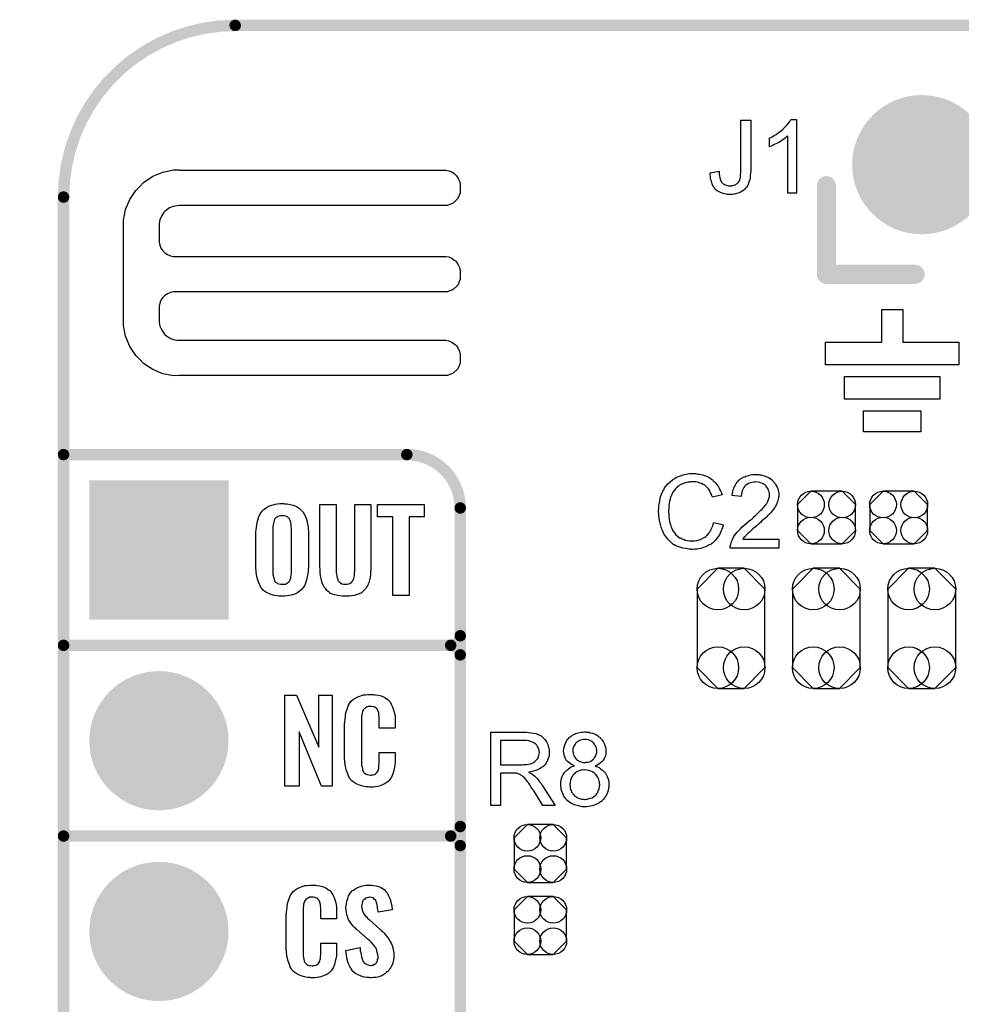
# Model space of a CAD drawing. Extents: x -0.07 to 0.95, y -0.15 to 0.98.
# Tile 7 of 8: x -0.07 to 0.42, y 0.46 to 0.98. Entities that reach past the tile are written whole.
import ezdxf

# ---------------------------------------------------------------- set-up
doc = ezdxf.new("R2010")
doc.units = 0
doc.layers.get('0').update_dxf_attribs({"linetype": 'CONTINUOUS'})
for name, color, linetype in [('gko', 6, 'CONTINUOUS'), ('gto', 2, 'CONTINUOUS'), ('gts', 1, 'CONTINUOUS')]:
    doc.layers.add(name, color=color, linetype=linetype)

# ---------------------------------------------------------------- blocks, each defined once
blk = doc.blocks.new('D32')
at = {"const_width": 0.003}
blk.add_lwpolyline([(-0.0015, 0, 1), (0.0015, 0, 1)], format="xyb", close=True, dxfattribs=at)
blk = doc.blocks.new('D19')
at = {"const_width": 0.005}
blk.add_lwpolyline([(-0.0025, 0, 1), (0.0025, 0, 1)], format="xyb", close=True, dxfattribs=at)
blk = doc.blocks.new('D80')
blk.add_lwpolyline([(-0.0152, 0.0068), (-0.0152, -0.0068), (-0.0082, -0.0138), (0.0082, -0.0138), (0.0152, -0.0068), (0.0152, 0.0068), (0.0082, 0.0138), (-0.0082, 0.0138)], close=True)
for centre in [(-0.0082, 0.0068), (0.0082, 0.0068), (-0.0082, -0.0068), (0.0082, -0.0068)]:
    blk.add_circle(centre, 0.007)
blk = doc.blocks.new('D82')
blk.add_lwpolyline([(0.0068, 0.0152), (-0.0068, 0.0152), (-0.0138, 0.0082), (-0.0138, -0.0082), (-0.0068, -0.0152), (0.0068, -0.0152), (0.0138, -0.0082), (0.0138, 0.0082)], close=True)
for centre in [(-0.0068, 0.0082), (0.0068, 0.0082), (-0.0068, -0.0082), (0.0068, -0.0082)]:
    blk.add_circle(centre, 0.007)
blk = doc.blocks.new('D86')
blk.add_lwpolyline([(0.0178, -0.0206), (0.0178, 0.0206), (0.0069, 0.0315), (-0.0069, 0.0315), (-0.0178, 0.0206), (-0.0178, -0.0206), (-0.0069, -0.0315), (0.0069, -0.0315)], close=True)
for centre in [(-0.0069, 0.0206), (0.0069, 0.0206), (-0.0069, -0.0206), (0.0069, -0.0206)]:
    blk.add_circle(centre, 0.0109)
blk = doc.blocks.new('D45')
at = {"const_width": 0.0365}
blk.add_lwpolyline([(-0.01825, 0, 1), (0.01825, 0, 1)], format="xyb", close=True, dxfattribs=at)
blk = doc.blocks.new('D63')
at = {"const_width": 0.073}
blk.add_lwpolyline([(-0.0365, 0), (0.0365, 0)], dxfattribs=at)

msp = doc.modelspace()

# ---------------------------------------------------------------- linework, layer by layer
at = {"layer": 'gko', "color": 6, "const_width": 0.006}
msp.add_lwpolyline([(0.04, 0.975, 0.414214), (-0.05, 0.885)], format="xyb", dxfattribs=at)
for points in [[(0.04, 0.975), (0.04, 0.975)], [(0.04, 0.975), (0.04, 0.975)], [(0.04, 0.975), (0.86, 0.975)], [(-0.05, -0.15), (-0.05, 0.885)]]:
    msp.add_lwpolyline(points, dxfattribs=at)
at = {"layer": 'gto', "color": 2}
for points in [[(0.3103, 0.8992), (0.3103, 0.8992), (0.3103, 0.899), (0.3103, 0.8988), (0.3103, 0.8984), (0.3102, 0.898), (0.3102, 0.8975), (0.3101, 0.8965), (0.31, 0.8953), (0.3098, 0.894), (0.3094, 0.8928), (0.309, 0.8917), (0.309, 0.8917), (0.309, 0.8916), (0.3088, 0.8913), (0.3085, 0.8908), (0.3081, 0.8902), (0.3076, 0.8896), (0.307, 0.8889), (0.3062, 0.8883), (0.3053, 0.8877), (0.3052, 0.8877), (0.3049, 0.8875), (0.3044, 0.8873), (0.3037, 0.8871), (0.3028, 0.8868), (0.3018, 0.8866), (0.3007, 0.8864), (0.2994, 0.8863), (0.2989, 0.8863), (0.2986, 0.8864), (0.2982, 0.8864), (0.2977, 0.8865), (0.2965, 0.8867), (0.2953, 0.8871), (0.2941, 0.8876), (0.2934, 0.8879), (0.2928, 0.8883), (0.2922, 0.8887), (0.2917, 0.8892), (0.2916, 0.8893), (0.2916, 0.8893), (0.2914, 0.8896), (0.2913, 0.8898), (0.2911, 0.8901), (0.2908, 0.8904), (0.2906, 0.8909), (0.2903, 0.8914), (0.2901, 0.8919), (0.2899, 0.8926), (0.2897, 0.8933), (0.2894, 0.894), (0.2893, 0.8949), (0.2892, 0.8958), (0.2891, 0.8968), (0.2891, 0.8978), (0.2937, 0.8985), (0.2937, 0.8984), (0.2937, 0.8983), (0.2937, 0.8981), (0.2938, 0.8978), (0.2938, 0.8974), (0.2938, 0.897), (0.294, 0.8961), (0.2942, 0.8951), (0.2945, 0.8941), (0.2948, 0.8932), (0.295, 0.8928), (0.2953, 0.8925), (0.2954, 0.8924), (0.2956, 0.8923), (0.2959, 0.892), (0.2964, 0.8917), (0.297, 0.8914), (0.2977, 0.8912), (0.2985, 0.8909), (0.2994, 0.8909), (0.2997, 0.8909), (0.3, 0.8909), (0.3005, 0.891), (0.301, 0.8911), (0.3016, 0.8912), (0.3022, 0.8914), (0.3027, 0.8917), (0.3028, 0.8918), (0.3029, 0.8919), (0.3032, 0.8921), (0.3035, 0.8923), (0.3038, 0.8927), (0.3041, 0.8931), (0.3044, 0.8935), (0.3046, 0.8941), (0.3046, 0.8942), (0.3047, 0.8944), (0.3048, 0.8948), (0.3049, 0.8953), (0.305, 0.8959), (0.305, 0.8968), (0.3052, 0.8978), (0.3052, 0.8989), (0.3052, 0.9254), (0.3103, 0.9254), (0.3103, 0.8992)], [(0.3344, 0.887), (0.3297, 0.887), (0.3297, 0.917), (0.3296, 0.917), (0.3293, 0.9167), (0.329, 0.9164), (0.3285, 0.916), (0.3279, 0.9155), (0.3271, 0.915), (0.3262, 0.9144), (0.3252, 0.9138), (0.3251, 0.9138), (0.3251, 0.9137), (0.3247, 0.9135), (0.3242, 0.9132), (0.3235, 0.9129), (0.3227, 0.9125), (0.3219, 0.9121), (0.3211, 0.9117), (0.3202, 0.9114), (0.3202, 0.9159), (0.3203, 0.9159), (0.3204, 0.916), (0.3206, 0.9161), (0.3209, 0.9162), (0.3212, 0.9164), (0.3216, 0.9166), (0.3226, 0.9172), (0.3237, 0.9178), (0.3248, 0.9186), (0.326, 0.9195), (0.3271, 0.9204), (0.3272, 0.9205), (0.3272, 0.9205), (0.3274, 0.9207), (0.3276, 0.9209), (0.3281, 0.9214), (0.3288, 0.9221), (0.3295, 0.9229), (0.3302, 0.9237), (0.3308, 0.9246), (0.3313, 0.9256), (0.3344, 0.9256), (0.3344, 0.887)], [(0.0106, 0.8992), (0.0106, 0.8992), (0.0106, 0.8991), (0.1505, 0.8991), (0.1521, 0.8988), (0.1536, 0.8982), (0.1549, 0.8973), (0.1555, 0.8967), (0.1555, 0.8967), (0.1555, 0.8967), (0.1561, 0.8961), (0.157, 0.8948), (0.1576, 0.8933), (0.1579, 0.8917), (0.1579, 0.8909), (0.1579, 0.8909), (0.1579, 0.8872), (0.1567, 0.8842), (0.1543, 0.8818), (0.1513, 0.8806), (0.0106, 0.8806), (0.0096, 0.8805), (0.0075, 0.8801), (0.0056, 0.8793), (0.0039, 0.8782), (0.0031, 0.8775), (0.0024, 0.8767), (0.0013, 0.875), (0.0005, 0.8731), (0.0001, 0.8711), (0.0001, 0.87), (0.0001, 0.8622), (0.0001, 0.8614), (0.0004, 0.8598), (0.001, 0.8583), (0.002, 0.8569), (0.0025, 0.8563), (0.0031, 0.8558), (0.0045, 0.8549), (0.006, 0.8542), (0.0075, 0.8539), (0.0084, 0.8539), (0.1496, 0.8539), (0.1505, 0.8539), (0.1521, 0.8536), (0.1536, 0.8529), (0.1549, 0.852), (0.1555, 0.8515), (0.1561, 0.8509), (0.157, 0.8495), (0.1576, 0.848), (0.1579, 0.8464), (0.1579, 0.8456), (0.1579, 0.8456), (0.1579, 0.8436), (0.1579, 0.8419), (0.1567, 0.8389), (0.1543, 0.8366), (0.1513, 0.8353), (0.1496, 0.8353), (0.1496, 0.8353), (0.0084, 0.8353), (0.0075, 0.8353), (0.006, 0.8349), (0.0045, 0.8343), (0.0031, 0.8334), (0.0025, 0.8329), (0.0025, 0.8329), (0.002, 0.8323), (0.001, 0.8309), (0.0004, 0.8294), (0.0001, 0.8278), (0.0001, 0.827), (0.0001, 0.8205), (0.0001, 0.8195), (0.0005, 0.8174), (0.0013, 0.8155), (0.0024, 0.8138), (0.0031, 0.813), (0.0039, 0.8123), (0.0056, 0.8112), (0.0075, 0.8104), (0.0096, 0.81), (0.0106, 0.81), (0.0106, 0.81), (0.1496, 0.81), (0.1505, 0.81), (0.1521, 0.8096), (0.1536, 0.809), (0.1549, 0.8081), (0.1555, 0.8075), (0.1555, 0.8075), (0.1561, 0.807), (0.157, 0.8056), (0.1576, 0.8041), (0.1579, 0.8025), (0.1579, 0.8017), (0.1579, 0.8017), (0.1579, 0.7997), (0.1579, 0.798), (0.1567, 0.795), (0.1543, 0.7926), (0.1513, 0.7914), (0.0106, 0.7914), (0.0077, 0.7913), (0.0021, 0.7924), (-0.0032, 0.7946), (-0.008, 0.7978), (-0.01, 0.7999), (-0.01, 0.7999), (-0.0121, 0.8019), (-0.0153, 0.8067), (-0.0175, 0.812), (-0.0186, 0.8176), (-0.0185, 0.8205), (-0.0185, 0.8205), (-0.0185, 0.87), (-0.0186, 0.8729), (-0.0175, 0.8785), (-0.0153, 0.8838), (-0.0121, 0.8885), (-0.01, 0.8905), (-0.01, 0.8905), (-0.008, 0.8926), (-0.0032, 0.8959), (0.0021, 0.8981), (0.0077, 0.8992), (0.0106, 0.8992)], [(0.39, 0.809), (0.4195, 0.809), (0.4195, 0.797), (0.3495, 0.797), (0.3495, 0.809), (0.379, 0.809), (0.379, 0.826), (0.39, 0.826), (0.39, 0.809)], [(0.4095, 0.779), (0.3595, 0.779), (0.3595, 0.791), (0.4095, 0.791), (0.4095, 0.779)], [(0.3995, 0.762), (0.3695, 0.762), (0.3695, 0.773), (0.3995, 0.773), (0.3995, 0.762)], [(0.281, 0.74), (0.2815, 0.74), (0.2821, 0.7399), (0.2828, 0.7398), (0.2835, 0.7397), (0.285, 0.7394), (0.2866, 0.7389), (0.2875, 0.7385), (0.2883, 0.7381), (0.289, 0.7376), (0.2898, 0.7371), (0.2899, 0.7371), (0.29, 0.737), (0.2902, 0.7369), (0.2905, 0.7366), (0.2907, 0.7363), (0.2911, 0.7359), (0.2915, 0.7355), (0.292, 0.735), (0.2924, 0.7345), (0.2929, 0.7338), (0.2934, 0.7331), (0.2938, 0.7324), (0.2942, 0.7316), (0.2946, 0.7307), (0.295, 0.7299), (0.2953, 0.7289), (0.2903, 0.7277), (0.2903, 0.7278), (0.2903, 0.7279), (0.2901, 0.7281), (0.29, 0.7284), (0.2899, 0.7287), (0.2898, 0.7291), (0.2893, 0.73), (0.2888, 0.731), (0.2881, 0.732), (0.2873, 0.733), (0.2864, 0.7338), (0.2863, 0.7339), (0.2859, 0.7341), (0.2854, 0.7344), (0.2846, 0.7348), (0.2837, 0.7351), (0.2826, 0.7355), (0.2814, 0.7357), (0.28, 0.7357), (0.2795, 0.7357), (0.2793, 0.7357), (0.2789, 0.7357), (0.2784, 0.7356), (0.2774, 0.7355), (0.2762, 0.7352), (0.275, 0.7349), (0.2737, 0.7343), (0.2725, 0.7336), (0.2725, 0.7336), (0.2724, 0.7335), (0.272, 0.7332), (0.2715, 0.7327), (0.2709, 0.7321), (0.2702, 0.7312), (0.2695, 0.7303), (0.2689, 0.7291), (0.2684, 0.7279), (0.2684, 0.7278), (0.2683, 0.7277), (0.2683, 0.7275), (0.2682, 0.7273), (0.2681, 0.7269), (0.268, 0.7265), (0.2678, 0.7256), (0.2676, 0.7245), (0.2674, 0.7233), (0.2673, 0.7219), (0.2672, 0.7205), (0.2672, 0.7204), (0.2672, 0.7203), (0.2672, 0.72), (0.2672, 0.7196), (0.2673, 0.7193), (0.2673, 0.7188), (0.2673, 0.7182), (0.2674, 0.7176), (0.2675, 0.7163), (0.2678, 0.7148), (0.2682, 0.7134), (0.2686, 0.7119), (0.2686, 0.7119), (0.2687, 0.7118), (0.2688, 0.7116), (0.2689, 0.7113), (0.2692, 0.7107), (0.2697, 0.7099), (0.2703, 0.709), (0.2711, 0.708), (0.272, 0.7072), (0.273, 0.7064), (0.2731, 0.7064), (0.2732, 0.7064), (0.2734, 0.7063), (0.2736, 0.7062), (0.2739, 0.7061), (0.2742, 0.7059), (0.275, 0.7056), (0.276, 0.7052), (0.2771, 0.7049), (0.2783, 0.7047), (0.2796, 0.7047), (0.28, 0.7047), (0.2803, 0.7047), (0.2807, 0.7047), (0.2811, 0.7048), (0.2821, 0.705), (0.2833, 0.7053), (0.2844, 0.7057), (0.2856, 0.7063), (0.2863, 0.7067), (0.2868, 0.7071), (0.2869, 0.7072), (0.2869, 0.7072), (0.2871, 0.7074), (0.2873, 0.7075), (0.2875, 0.7078), (0.2878, 0.7082), (0.2881, 0.7085), (0.2884, 0.7089), (0.2888, 0.7094), (0.2891, 0.71), (0.2895, 0.7105), (0.2898, 0.7112), (0.2901, 0.7119), (0.2904, 0.7127), (0.2906, 0.7135), (0.2909, 0.7144), (0.296, 0.7132), (0.296, 0.7131), (0.2959, 0.7129), (0.2958, 0.7125), (0.2956, 0.7121), (0.2955, 0.7116), (0.2952, 0.711), (0.295, 0.7103), (0.2946, 0.7096), (0.2939, 0.708), (0.2929, 0.7065), (0.2922, 0.7057), (0.2916, 0.7049), (0.291, 0.7043), (0.2902, 0.7036), (0.2901, 0.7036), (0.29, 0.7034), (0.2898, 0.7033), (0.2895, 0.7031), (0.289, 0.7028), (0.2886, 0.7026), (0.288, 0.7023), (0.2874, 0.702), (0.2866, 0.7017), (0.2859, 0.7014), (0.285, 0.7011), (0.2841, 0.7008), (0.2832, 0.7006), (0.2822, 0.7005), (0.2811, 0.7004), (0.28, 0.7003), (0.2794, 0.7003), (0.279, 0.7004), (0.2785, 0.7004), (0.2779, 0.7004), (0.2772, 0.7006), (0.2764, 0.7007), (0.2748, 0.7009), (0.2732, 0.7014), (0.2715, 0.702), (0.2707, 0.7024), (0.2699, 0.7028), (0.2699, 0.7029), (0.2698, 0.7029), (0.2695, 0.7031), (0.2693, 0.7033), (0.269, 0.7036), (0.2686, 0.7039), (0.2682, 0.7043), (0.2677, 0.7047), (0.2673, 0.7052), (0.2668, 0.7057), (0.2658, 0.707), (0.2648, 0.7085), (0.264, 0.7102), (0.264, 0.7102), (0.2639, 0.7104), (0.2638, 0.7107), (0.2637, 0.711), (0.2636, 0.7114), (0.2634, 0.712), (0.2632, 0.7126), (0.263, 0.7133), (0.2628, 0.714), (0.2626, 0.7148), (0.2623, 0.7165), (0.2621, 0.7185), (0.262, 0.7205), (0.262, 0.7205), (0.262, 0.7208), (0.262, 0.7211), (0.2621, 0.7215), (0.2621, 0.722), (0.2621, 0.7226), (0.2622, 0.7233), (0.2623, 0.724), (0.2626, 0.7256), (0.2629, 0.7274), (0.2635, 0.7292), (0.2643, 0.7309), (0.2643, 0.731), (0.2644, 0.7311), (0.2645, 0.7314), (0.2647, 0.7316), (0.2649, 0.732), (0.2652, 0.7325), (0.2659, 0.7335), (0.2669, 0.7346), (0.268, 0.7357), (0.2693, 0.7368), (0.2708, 0.7377), (0.2708, 0.7378), (0.271, 0.7379), (0.2712, 0.738), (0.2715, 0.7381), (0.2719, 0.7383), (0.2724, 0.7385), (0.2729, 0.7387), (0.2735, 0.7389), (0.2742, 0.7391), (0.2749, 0.7394), (0.2765, 0.7397), (0.2783, 0.74), (0.2801, 0.7401), (0.2806, 0.7401), (0.281, 0.74)], [(0.3139, 0.7395), (0.3144, 0.7395), (0.3149, 0.7394), (0.3156, 0.7393), (0.3162, 0.7392), (0.3176, 0.7388), (0.3191, 0.7382), (0.3198, 0.7379), (0.3205, 0.7375), (0.3212, 0.737), (0.3218, 0.7365), (0.3218, 0.7364), (0.3219, 0.7364), (0.3221, 0.7361), (0.3223, 0.7359), (0.3225, 0.7356), (0.3228, 0.7352), (0.3231, 0.7349), (0.3234, 0.7344), (0.324, 0.7333), (0.3245, 0.732), (0.3248, 0.7313), (0.3249, 0.7305), (0.325, 0.7297), (0.325, 0.7289), (0.325, 0.7288), (0.325, 0.7285), (0.325, 0.7281), (0.3249, 0.7275), (0.3248, 0.7268), (0.3246, 0.726), (0.3244, 0.7252), (0.324, 0.7244), (0.324, 0.7243), (0.3239, 0.724), (0.3237, 0.7235), (0.3233, 0.7229), (0.3229, 0.7223), (0.3223, 0.7214), (0.3217, 0.7206), (0.3209, 0.7196), (0.3208, 0.7195), (0.3205, 0.7192), (0.3202, 0.7189), (0.3199, 0.7186), (0.3196, 0.7183), (0.3192, 0.7179), (0.3187, 0.7174), (0.3182, 0.7169), (0.3176, 0.7164), (0.3169, 0.7158), (0.3162, 0.7152), (0.3154, 0.7144), (0.3146, 0.7137), (0.3137, 0.7129), (0.3136, 0.7129), (0.3135, 0.7128), (0.3133, 0.7126), (0.313, 0.7124), (0.3127, 0.712), (0.3123, 0.7117), (0.3114, 0.711), (0.3105, 0.7102), (0.3096, 0.7093), (0.3088, 0.7086), (0.3085, 0.7083), (0.3082, 0.708), (0.3081, 0.708), (0.308, 0.7078), (0.3077, 0.7076), (0.3075, 0.7073), (0.3072, 0.7069), (0.3068, 0.7065), (0.3062, 0.7056), (0.3251, 0.7056), (0.3251, 0.701), (0.2996, 0.701), (0.2996, 0.7011), (0.2996, 0.7013), (0.2996, 0.7016), (0.2997, 0.7021), (0.2997, 0.7026), (0.2999, 0.7031), (0.3, 0.7037), (0.3002, 0.7043), (0.3002, 0.7043), (0.3002, 0.7044), (0.3004, 0.7047), (0.3006, 0.7052), (0.3009, 0.7059), (0.3013, 0.7067), (0.3019, 0.7075), (0.3025, 0.7084), (0.3033, 0.7094), (0.3033, 0.7094), (0.3034, 0.7095), (0.3037, 0.7098), (0.3042, 0.7103), (0.3049, 0.711), (0.3057, 0.7119), (0.3068, 0.7129), (0.3081, 0.714), (0.3095, 0.7152), (0.3095, 0.7152), (0.3097, 0.7154), (0.3101, 0.7157), (0.3105, 0.716), (0.311, 0.7164), (0.3116, 0.7169), (0.3122, 0.7175), (0.3129, 0.7181), (0.3143, 0.7194), (0.3157, 0.7208), (0.3163, 0.7214), (0.3169, 0.7221), (0.3175, 0.7227), (0.3179, 0.7233), (0.3179, 0.7234), (0.3181, 0.7234), (0.3182, 0.7236), (0.3183, 0.7238), (0.3187, 0.7244), (0.3191, 0.7251), (0.3195, 0.726), (0.3199, 0.727), (0.3201, 0.728), (0.3202, 0.729), (0.3202, 0.7291), (0.3202, 0.7291), (0.3202, 0.7295), (0.3201, 0.73), (0.3199, 0.7306), (0.3197, 0.7314), (0.3193, 0.7322), (0.3188, 0.733), (0.3182, 0.7337), (0.3181, 0.7339), (0.3178, 0.7341), (0.3174, 0.7344), (0.3168, 0.7347), (0.316, 0.7351), (0.3151, 0.7354), (0.3141, 0.7356), (0.3129, 0.7357), (0.3126, 0.7357), (0.3123, 0.7356), (0.3117, 0.7356), (0.3109, 0.7354), (0.3101, 0.7352), (0.3091, 0.7348), (0.3082, 0.7343), (0.3074, 0.7336), (0.3073, 0.7335), (0.3071, 0.7332), (0.3067, 0.7328), (0.3064, 0.7321), (0.306, 0.7314), (0.3057, 0.7304), (0.3055, 0.7293), (0.3053, 0.728), (0.3005, 0.7285), (0.3005, 0.7285), (0.3006, 0.7287), (0.3006, 0.729), (0.3006, 0.7294), (0.3007, 0.7298), (0.3009, 0.7303), (0.301, 0.7309), (0.3012, 0.7315), (0.3016, 0.7329), (0.3023, 0.7342), (0.3027, 0.7349), (0.3032, 0.7355), (0.3037, 0.7361), (0.3042, 0.7367), (0.3043, 0.7367), (0.3044, 0.7368), (0.3046, 0.737), (0.3048, 0.7371), (0.3052, 0.7374), (0.3056, 0.7376), (0.306, 0.7379), (0.3066, 0.7381), (0.3072, 0.7384), (0.3078, 0.7387), (0.3086, 0.7389), (0.3093, 0.7391), (0.3102, 0.7393), (0.3111, 0.7395), (0.312, 0.7395), (0.313, 0.7396), (0.3136, 0.7396), (0.3139, 0.7395)], [(0.0659, 0.7242), (0.0665, 0.7242), (0.0672, 0.7241), (0.0688, 0.7239), (0.0704, 0.7234), (0.0722, 0.7227), (0.0738, 0.7217), (0.0745, 0.7211), (0.0752, 0.7204), (0.0753, 0.7203), (0.0757, 0.7197), (0.0762, 0.7188), (0.0768, 0.7176), (0.0774, 0.7159), (0.0779, 0.714), (0.0783, 0.7117), (0.0784, 0.709), (0.0784, 0.6911), (0.0784, 0.691), (0.0784, 0.6908), (0.0784, 0.6904), (0.0783, 0.6899), (0.0783, 0.6893), (0.0782, 0.6885), (0.078, 0.6869), (0.0776, 0.6849), (0.077, 0.6831), (0.0763, 0.6812), (0.0752, 0.6796), (0.075, 0.6794), (0.0745, 0.6789), (0.0738, 0.6784), (0.0727, 0.6776), (0.0712, 0.6769), (0.0694, 0.6763), (0.0672, 0.6759), (0.066, 0.6758), (0.0647, 0.6757), (0.064, 0.6757), (0.0635, 0.6758), (0.0629, 0.6758), (0.0622, 0.6759), (0.0606, 0.6761), (0.0589, 0.6766), (0.0571, 0.6773), (0.0555, 0.6783), (0.0547, 0.6789), (0.0541, 0.6796), (0.054, 0.6797), (0.0536, 0.6803), (0.0531, 0.6812), (0.0525, 0.6824), (0.0519, 0.6841), (0.0514, 0.686), (0.051, 0.6884), (0.0509, 0.6911), (0.0509, 0.709), (0.0509, 0.7091), (0.0509, 0.7093), (0.0509, 0.7097), (0.051, 0.7103), (0.051, 0.7108), (0.0511, 0.7116), (0.0513, 0.7132), (0.0517, 0.7151), (0.0522, 0.717), (0.0531, 0.7189), (0.0541, 0.7204), (0.0543, 0.7206), (0.0547, 0.7211), (0.0555, 0.7216), (0.0567, 0.7224), (0.058, 0.7231), (0.0599, 0.7237), (0.061, 0.724), (0.0621, 0.7241), (0.0634, 0.7243), (0.0654, 0.7243), (0.0659, 0.7242)], [(0.1112, 0.6916), (0.1112, 0.6915), (0.1112, 0.6914), (0.1112, 0.6911), (0.1112, 0.6908), (0.1111, 0.6897), (0.111, 0.6885), (0.111, 0.6871), (0.1108, 0.6857), (0.1104, 0.6842), (0.11, 0.6828), (0.1099, 0.6826), (0.1098, 0.6822), (0.1096, 0.6816), (0.1091, 0.6809), (0.1086, 0.6799), (0.1078, 0.6791), (0.107, 0.6782), (0.106, 0.6774), (0.1059, 0.6773), (0.1054, 0.6772), (0.1048, 0.6769), (0.1038, 0.6766), (0.1026, 0.6762), (0.1012, 0.6759), (0.0997, 0.6758), (0.0978, 0.6757), (0.097, 0.6757), (0.0961, 0.6758), (0.0949, 0.6759), (0.0936, 0.6761), (0.0922, 0.6764), (0.0909, 0.6769), (0.0897, 0.6774), (0.0896, 0.6775), (0.0892, 0.6778), (0.0888, 0.6782), (0.0881, 0.6788), (0.0875, 0.6796), (0.0867, 0.6805), (0.0862, 0.6815), (0.0856, 0.6827), (0.0855, 0.6829), (0.0854, 0.6834), (0.0852, 0.6841), (0.0851, 0.6851), (0.0848, 0.6864), (0.0846, 0.688), (0.0845, 0.6896), (0.0844, 0.6916), (0.0844, 0.7238), (0.0929, 0.7238), (0.0929, 0.6906), (0.0929, 0.6904), (0.0929, 0.6899), (0.093, 0.6892), (0.093, 0.6883), (0.0931, 0.6872), (0.0933, 0.6861), (0.0936, 0.6851), (0.0938, 0.6842), (0.0939, 0.6841), (0.094, 0.6838), (0.0943, 0.6834), (0.0948, 0.6831), (0.0952, 0.6827), (0.096, 0.6823), (0.0968, 0.6821), (0.0978, 0.682), (0.0983, 0.682), (0.0988, 0.6821), (0.0995, 0.6822), (0.1001, 0.6825), (0.1008, 0.6829), (0.1013, 0.6834), (0.1018, 0.6842), (0.1019, 0.6843), (0.102, 0.6846), (0.1022, 0.6851), (0.1024, 0.6858), (0.1025, 0.6868), (0.1026, 0.6879), (0.1028, 0.6891), (0.1028, 0.6906), (0.1028, 0.7238), (0.1112, 0.7238), (0.1112, 0.6916)], [(0.1391, 0.7174), (0.1313, 0.7174), (0.1313, 0.6762), (0.1226, 0.6762), (0.1226, 0.7174), (0.1147, 0.7174), (0.1147, 0.7238), (0.1391, 0.7238), (0.1391, 0.7174)], [(0.0647, 0.7179), (0.0642, 0.7179), (0.0637, 0.7179), (0.0631, 0.7178), (0.0624, 0.7175), (0.0617, 0.7172), (0.0612, 0.7167), (0.0607, 0.7161), (0.0607, 0.716), (0.0605, 0.7157), (0.0605, 0.7154), (0.0603, 0.7148), (0.0601, 0.7141), (0.0599, 0.7131), (0.0598, 0.7121), (0.0597, 0.7109), (0.0597, 0.6891), (0.0597, 0.6889), (0.0597, 0.6885), (0.0598, 0.6879), (0.0598, 0.6871), (0.0602, 0.6854), (0.0604, 0.6845), (0.0607, 0.6837), (0.0608, 0.6836), (0.0609, 0.6834), (0.0612, 0.6832), (0.0617, 0.6829), (0.0621, 0.6825), (0.0629, 0.6822), (0.0637, 0.6821), (0.0647, 0.682), (0.0652, 0.682), (0.0656, 0.6821), (0.0663, 0.6821), (0.0669, 0.6824), (0.0675, 0.6827), (0.068, 0.6832), (0.0685, 0.6837), (0.0686, 0.6838), (0.0687, 0.6841), (0.0689, 0.6845), (0.0691, 0.6851), (0.0692, 0.6858), (0.0693, 0.6868), (0.0695, 0.6879), (0.0695, 0.6891), (0.0695, 0.7109), (0.0695, 0.7111), (0.0695, 0.7115), (0.0694, 0.7121), (0.0694, 0.7129), (0.0691, 0.7146), (0.0689, 0.7154), (0.0685, 0.7162), (0.0685, 0.7163), (0.0683, 0.7165), (0.068, 0.7167), (0.0677, 0.7171), (0.0672, 0.7174), (0.0666, 0.7177), (0.0657, 0.7179), (0.0647, 0.7179)], [(0.0909, 0.5762), (0.0852, 0.5762), (0.0735, 0.6046), (0.0735, 0.5762), (0.0661, 0.5762), (0.0661, 0.6238), (0.0722, 0.6238), (0.0838, 0.5966), (0.0838, 0.6238), (0.0909, 0.6238), (0.0909, 0.5762)], [(0.1121, 0.6242), (0.1127, 0.6242), (0.1133, 0.6241), (0.1149, 0.6239), (0.1165, 0.6235), (0.1181, 0.6228), (0.1196, 0.6219), (0.1203, 0.6214), (0.1209, 0.6207), (0.121, 0.6205), (0.1214, 0.6201), (0.1218, 0.6192), (0.1224, 0.6181), (0.1229, 0.6167), (0.1234, 0.615), (0.1238, 0.613), (0.1239, 0.6106), (0.1239, 0.6066), (0.1155, 0.6066), (0.1155, 0.6107), (0.1155, 0.6108), (0.1155, 0.6111), (0.1155, 0.6116), (0.1155, 0.6121), (0.1154, 0.6134), (0.1154, 0.6141), (0.1153, 0.6146), (0.1153, 0.6147), (0.1152, 0.6149), (0.115, 0.6154), (0.1146, 0.6163), (0.1141, 0.617), (0.1139, 0.6172), (0.1137, 0.6173), (0.1133, 0.6175), (0.1129, 0.6177), (0.1124, 0.6178), (0.1117, 0.6179), (0.1106, 0.6179), (0.1103, 0.6179), (0.1098, 0.6179), (0.1088, 0.6175), (0.1083, 0.6173), (0.1079, 0.6169), (0.1077, 0.6167), (0.1073, 0.6163), (0.1068, 0.6154), (0.1065, 0.6143), (0.1065, 0.6142), (0.1065, 0.6141), (0.1064, 0.6137), (0.1064, 0.6132), (0.1063, 0.6127), (0.1063, 0.6119), (0.1062, 0.6111), (0.1062, 0.6102), (0.1062, 0.5895), (0.1062, 0.5894), (0.1062, 0.5889), (0.1063, 0.5882), (0.1063, 0.5873), (0.1067, 0.5854), (0.1068, 0.5845), (0.1072, 0.5837), (0.1073, 0.5836), (0.1074, 0.5834), (0.1077, 0.5832), (0.108, 0.5829), (0.1086, 0.5825), (0.1092, 0.5822), (0.1101, 0.5821), (0.111, 0.582), (0.1114, 0.582), (0.1117, 0.5821), (0.1121, 0.5821), (0.1131, 0.5823), (0.1136, 0.5826), (0.114, 0.5829), (0.1141, 0.5829), (0.1141, 0.5831), (0.1145, 0.5835), (0.115, 0.5844), (0.1153, 0.5854), (0.1153, 0.5855), (0.1154, 0.5857), (0.1154, 0.586), (0.1154, 0.5865), (0.1154, 0.5871), (0.1155, 0.5878), (0.1155, 0.5886), (0.1155, 0.5895), (0.1155, 0.5938), (0.1239, 0.5938), (0.1239, 0.59), (0.1239, 0.5899), (0.1239, 0.5897), (0.1239, 0.5894), (0.1239, 0.5889), (0.1238, 0.5883), (0.1237, 0.5876), (0.1235, 0.5861), (0.1231, 0.5844), (0.1227, 0.5826), (0.1219, 0.5809), (0.121, 0.5794), (0.1209, 0.5792), (0.1204, 0.5788), (0.1197, 0.5782), (0.1187, 0.5775), (0.1173, 0.5769), (0.1155, 0.5762), (0.1146, 0.576), (0.1135, 0.5759), (0.1123, 0.5757), (0.1103, 0.5757), (0.1098, 0.5758), (0.1092, 0.5758), (0.1085, 0.5759), (0.1069, 0.5762), (0.1052, 0.5767), (0.1034, 0.5774), (0.1018, 0.5784), (0.1011, 0.579), (0.1005, 0.5797), (0.1005, 0.5798), (0.1004, 0.5799), (0.1002, 0.5802), (0.1, 0.5805), (0.0995, 0.5814), (0.099, 0.5827), (0.0983, 0.5844), (0.0979, 0.5864), (0.0975, 0.5887), (0.0974, 0.5914), (0.0974, 0.6083), (0.0974, 0.6084), (0.0974, 0.6087), (0.0974, 0.6091), (0.0975, 0.6096), (0.0975, 0.6103), (0.0976, 0.611), (0.0978, 0.6128), (0.0981, 0.6147), (0.0987, 0.6166), (0.0994, 0.6186), (0.1005, 0.6203), (0.1005, 0.6204), (0.1006, 0.6204), (0.101, 0.6209), (0.1018, 0.6216), (0.103, 0.6223), (0.1043, 0.623), (0.1053, 0.6234), (0.1062, 0.6237), (0.1072, 0.624), (0.1084, 0.6241), (0.1096, 0.6243), (0.1116, 0.6243), (0.1121, 0.6242)], [(0.1923, 0.6044), (0.1928, 0.6044), (0.1939, 0.6043), (0.1951, 0.6041), (0.1965, 0.604), (0.1977, 0.6037), (0.1983, 0.6035), (0.1988, 0.6034), (0.1989, 0.6034), (0.1989, 0.6033), (0.1993, 0.6031), (0.1998, 0.6029), (0.2004, 0.6025), (0.201, 0.602), (0.2017, 0.6014), (0.2024, 0.6006), (0.2031, 0.5997), (0.2031, 0.5996), (0.2031, 0.5996), (0.2034, 0.5992), (0.2036, 0.5987), (0.2039, 0.598), (0.2042, 0.5971), (0.2045, 0.5961), (0.2046, 0.5951), (0.2047, 0.5939), (0.2047, 0.5939), (0.2047, 0.5938), (0.2047, 0.5935), (0.2046, 0.5932), (0.2046, 0.5929), (0.2046, 0.5925), (0.2044, 0.5915), (0.204, 0.5904), (0.2036, 0.5893), (0.2029, 0.5881), (0.2025, 0.5875), (0.202, 0.587), (0.202, 0.5869), (0.2019, 0.5869), (0.2017, 0.5867), (0.2015, 0.5865), (0.2013, 0.5863), (0.2009, 0.5861), (0.2005, 0.5858), (0.2, 0.5855), (0.1995, 0.5852), (0.1989, 0.5849), (0.1982, 0.5846), (0.1975, 0.5843), (0.1966, 0.5841), (0.1958, 0.5838), (0.1949, 0.5836), (0.1939, 0.5835), (0.194, 0.5834), (0.1942, 0.5833), (0.1945, 0.5831), (0.195, 0.5829), (0.196, 0.5823), (0.1965, 0.5819), (0.1969, 0.5815), (0.197, 0.5814), (0.1973, 0.5812), (0.1978, 0.5807), (0.1983, 0.5802), (0.1989, 0.5794), (0.1996, 0.5785), (0.2004, 0.5775), (0.2011, 0.5764), (0.2077, 0.566), (0.2014, 0.566), (0.1964, 0.574), (0.1964, 0.574), (0.1963, 0.5742), (0.1961, 0.5743), (0.196, 0.5745), (0.1956, 0.5752), (0.1951, 0.5759), (0.1945, 0.5768), (0.1939, 0.5777), (0.1933, 0.5785), (0.1927, 0.5793), (0.1926, 0.5793), (0.1925, 0.5795), (0.1922, 0.5799), (0.1918, 0.5803), (0.191, 0.5811), (0.1905, 0.5815), (0.1901, 0.5818), (0.19, 0.5819), (0.1899, 0.5819), (0.1897, 0.582), (0.1894, 0.5822), (0.189, 0.5824), (0.1887, 0.5825), (0.1878, 0.5828), (0.1877, 0.5828), (0.1876, 0.5829), (0.1874, 0.5829), (0.1871, 0.5829), (0.1867, 0.583), (0.1863, 0.583), (0.1857, 0.583), (0.1791, 0.583), (0.1791, 0.566), (0.174, 0.566), (0.174, 0.6044), (0.1918, 0.6044), (0.1923, 0.6044)], [(0.2241, 0.6045), (0.2245, 0.6045), (0.225, 0.6044), (0.2256, 0.6044), (0.2261, 0.6042), (0.2274, 0.6039), (0.2288, 0.6034), (0.2294, 0.603), (0.2301, 0.6026), (0.2307, 0.6021), (0.2313, 0.6016), (0.2314, 0.6016), (0.2314, 0.6015), (0.2316, 0.6014), (0.2318, 0.6011), (0.2321, 0.6008), (0.2323, 0.6005), (0.2329, 0.5996), (0.2334, 0.5986), (0.2339, 0.5974), (0.2343, 0.596), (0.2344, 0.5952), (0.2344, 0.5945), (0.2344, 0.5944), (0.2344, 0.5944), (0.2344, 0.594), (0.2344, 0.5935), (0.2343, 0.5929), (0.2341, 0.5921), (0.2338, 0.5914), (0.2335, 0.5906), (0.233, 0.5898), (0.2329, 0.5897), (0.2327, 0.5895), (0.2324, 0.5891), (0.2319, 0.5887), (0.2313, 0.5882), (0.2306, 0.5877), (0.2298, 0.5872), (0.2288, 0.5868), (0.2288, 0.5868), (0.2289, 0.5867), (0.2291, 0.5866), (0.2293, 0.5865), (0.23, 0.5863), (0.2308, 0.5859), (0.2316, 0.5853), (0.2325, 0.5847), (0.2333, 0.5839), (0.2341, 0.583), (0.2341, 0.583), (0.2342, 0.5829), (0.2344, 0.5826), (0.2347, 0.582), (0.235, 0.5813), (0.2354, 0.5804), (0.2357, 0.5794), (0.2359, 0.5782), (0.236, 0.5769), (0.236, 0.5769), (0.236, 0.5767), (0.236, 0.5764), (0.2359, 0.5761), (0.2359, 0.5757), (0.2358, 0.5752), (0.2357, 0.5747), (0.2355, 0.574), (0.2352, 0.5728), (0.2349, 0.572), (0.2345, 0.5714), (0.2341, 0.5707), (0.2337, 0.57), (0.2331, 0.5693), (0.2325, 0.5687), (0.2324, 0.5686), (0.2323, 0.5685), (0.2322, 0.5683), (0.2319, 0.5682), (0.2315, 0.5679), (0.2311, 0.5676), (0.2306, 0.5673), (0.2301, 0.567), (0.2294, 0.5667), (0.2287, 0.5664), (0.2279, 0.5661), (0.2272, 0.5658), (0.2263, 0.5657), (0.2253, 0.5655), (0.2244, 0.5654), (0.2233, 0.5653), (0.2228, 0.5653), (0.2224, 0.5654), (0.2219, 0.5654), (0.2213, 0.5655), (0.2207, 0.5656), (0.2201, 0.5658), (0.2186, 0.5662), (0.2178, 0.5664), (0.2171, 0.5667), (0.2163, 0.5671), (0.2155, 0.5676), (0.2148, 0.5681), (0.2141, 0.5687), (0.2141, 0.5687), (0.214, 0.5688), (0.2138, 0.569), (0.2136, 0.5693), (0.2133, 0.5696), (0.213, 0.57), (0.2127, 0.5704), (0.2124, 0.571), (0.2121, 0.5716), (0.2118, 0.5722), (0.2112, 0.5736), (0.211, 0.5744), (0.2109, 0.5753), (0.2107, 0.5762), (0.2107, 0.577), (0.2107, 0.5771), (0.2107, 0.5772), (0.2107, 0.5774), (0.2107, 0.5777), (0.2107, 0.578), (0.2108, 0.5784), (0.2109, 0.5793), (0.2111, 0.5803), (0.2115, 0.5813), (0.212, 0.5823), (0.2126, 0.5833), (0.2126, 0.5834), (0.2127, 0.5834), (0.2129, 0.5837), (0.2133, 0.5841), (0.214, 0.5847), (0.2147, 0.5853), (0.2157, 0.5859), (0.2167, 0.5864), (0.218, 0.5868), (0.218, 0.5868), (0.2179, 0.5868), (0.2177, 0.5869), (0.2175, 0.587), (0.217, 0.5872), (0.2163, 0.5875), (0.2156, 0.588), (0.2149, 0.5885), (0.2142, 0.5891), (0.2136, 0.5898), (0.2136, 0.5899), (0.2134, 0.5901), (0.2132, 0.5906), (0.213, 0.5911), (0.2127, 0.5919), (0.2125, 0.5927), (0.2123, 0.5936), (0.2122, 0.5946), (0.2122, 0.5947), (0.2122, 0.5948), (0.2122, 0.595), (0.2123, 0.5954), (0.2124, 0.5957), (0.2124, 0.5961), (0.2126, 0.5971), (0.213, 0.5982), (0.2135, 0.5994), (0.2138, 0.6), (0.2142, 0.6006), (0.2147, 0.6011), (0.2152, 0.6017), (0.2153, 0.6017), (0.2154, 0.6018), (0.2156, 0.602), (0.2158, 0.6021), (0.2161, 0.6024), (0.2165, 0.6026), (0.2169, 0.6029), (0.2173, 0.6031), (0.2179, 0.6034), (0.2185, 0.6037), (0.2192, 0.6039), (0.2199, 0.6041), (0.2215, 0.6045), (0.2223, 0.6045), (0.2232, 0.6046), (0.2237, 0.6046), (0.2241, 0.6045)], [(0.1912, 0.6001), (0.1791, 0.6001), (0.1791, 0.5874), (0.1905, 0.5874), (0.1912, 0.5875), (0.192, 0.5875), (0.1929, 0.5876), (0.1938, 0.5877), (0.1946, 0.5879), (0.1954, 0.5881), (0.1955, 0.5881), (0.1958, 0.5883), (0.1961, 0.5884), (0.1965, 0.5886), (0.197, 0.589), (0.1975, 0.5894), (0.198, 0.5899), (0.1984, 0.5904), (0.1985, 0.5905), (0.1986, 0.5907), (0.1988, 0.591), (0.199, 0.5915), (0.1991, 0.592), (0.1993, 0.5925), (0.1994, 0.5932), (0.1995, 0.5939), (0.1995, 0.5939), (0.1995, 0.594), (0.1994, 0.5943), (0.1994, 0.5948), (0.1993, 0.5955), (0.199, 0.5961), (0.1986, 0.5969), (0.1981, 0.5976), (0.1975, 0.5984), (0.1974, 0.5984), (0.1971, 0.5986), (0.1966, 0.5989), (0.1959, 0.5992), (0.1951, 0.5996), (0.194, 0.5999), (0.1927, 0.6001), (0.1912, 0.6001)], [(0.2233, 0.6007), (0.2229, 0.6007), (0.2224, 0.6006), (0.2217, 0.6005), (0.221, 0.6002), (0.2202, 0.6), (0.2195, 0.5995), (0.2188, 0.5989), (0.2187, 0.5989), (0.2185, 0.5986), (0.2182, 0.5982), (0.218, 0.5977), (0.2176, 0.5971), (0.2173, 0.5964), (0.2171, 0.5956), (0.2171, 0.5947), (0.2171, 0.5947), (0.2171, 0.5946), (0.2171, 0.5943), (0.2172, 0.5938), (0.2173, 0.5932), (0.2175, 0.5925), (0.2178, 0.5918), (0.2182, 0.591), (0.2188, 0.5903), (0.2188, 0.5903), (0.2191, 0.59), (0.2195, 0.5898), (0.22, 0.5895), (0.2207, 0.5891), (0.2215, 0.5889), (0.2223, 0.5886), (0.2233, 0.5886), (0.2235, 0.5886), (0.2238, 0.5886), (0.2243, 0.5887), (0.2249, 0.5888), (0.2257, 0.589), (0.2264, 0.5893), (0.2272, 0.5898), (0.2278, 0.5903), (0.2279, 0.5904), (0.2281, 0.5906), (0.2284, 0.591), (0.2287, 0.5915), (0.2291, 0.5921), (0.2293, 0.5928), (0.2296, 0.5936), (0.2296, 0.5945), (0.2296, 0.5946), (0.2296, 0.5946), (0.2296, 0.595), (0.2295, 0.5955), (0.2294, 0.5961), (0.2292, 0.5967), (0.2288, 0.5975), (0.2284, 0.5982), (0.2278, 0.5989), (0.2277, 0.599), (0.2274, 0.5992), (0.2271, 0.5995), (0.2266, 0.5998), (0.2259, 0.6001), (0.2252, 0.6004), (0.2243, 0.6006), (0.2233, 0.6007)], [(0.2232, 0.5848), (0.2228, 0.5848), (0.2226, 0.5847), (0.222, 0.5846), (0.2212, 0.5845), (0.2203, 0.5842), (0.2195, 0.5838), (0.2185, 0.5833), (0.2177, 0.5825), (0.2176, 0.5824), (0.2173, 0.5821), (0.217, 0.5817), (0.2166, 0.581), (0.2162, 0.5802), (0.2158, 0.5793), (0.2156, 0.5782), (0.2155, 0.577), (0.2155, 0.5769), (0.2155, 0.5767), (0.2156, 0.5763), (0.2156, 0.5758), (0.2157, 0.5752), (0.2159, 0.5745), (0.2161, 0.5739), (0.2164, 0.5732), (0.2165, 0.5731), (0.2166, 0.5728), (0.2168, 0.5725), (0.2171, 0.5721), (0.2175, 0.5716), (0.218, 0.5711), (0.2186, 0.5707), (0.2192, 0.5702), (0.2193, 0.5702), (0.2196, 0.5701), (0.22, 0.5699), (0.2205, 0.5697), (0.2211, 0.5696), (0.2218, 0.5694), (0.2226, 0.5693), (0.2233, 0.5692), (0.2237, 0.5692), (0.2239, 0.5693), (0.2246, 0.5693), (0.2253, 0.5695), (0.2262, 0.5698), (0.2272, 0.5701), (0.2281, 0.5707), (0.2289, 0.5714), (0.2291, 0.5715), (0.2293, 0.5718), (0.2297, 0.5723), (0.2301, 0.5729), (0.2304, 0.5737), (0.2308, 0.5746), (0.2311, 0.5757), (0.2312, 0.5769), (0.2312, 0.5769), (0.2312, 0.577), (0.2312, 0.5772), (0.2311, 0.5774), (0.2311, 0.578), (0.2309, 0.5789), (0.2306, 0.5797), (0.2302, 0.5807), (0.2297, 0.5816), (0.2289, 0.5825), (0.2288, 0.5826), (0.2285, 0.5828), (0.228, 0.5832), (0.2273, 0.5836), (0.2265, 0.584), (0.2255, 0.5844), (0.2244, 0.5846), (0.2232, 0.5848)], [(0.0815, 0.5242), (0.0821, 0.5242), (0.0827, 0.5241), (0.0843, 0.5239), (0.0858, 0.5235), (0.0875, 0.5228), (0.089, 0.5219), (0.0897, 0.5214), (0.0903, 0.5207), (0.0904, 0.5205), (0.0907, 0.5201), (0.0912, 0.5192), (0.0918, 0.5181), (0.0923, 0.5167), (0.0928, 0.515), (0.0931, 0.513), (0.0932, 0.5106), (0.0932, 0.5066), (0.0849, 0.5066), (0.0849, 0.5107), (0.0849, 0.5108), (0.0849, 0.5111), (0.0849, 0.5116), (0.0849, 0.5121), (0.0848, 0.5134), (0.0847, 0.5141), (0.0846, 0.5146), (0.0846, 0.5147), (0.0845, 0.5149), (0.0844, 0.5154), (0.084, 0.5163), (0.0834, 0.517), (0.0833, 0.5172), (0.0831, 0.5173), (0.0827, 0.5175), (0.0823, 0.5177), (0.0818, 0.5178), (0.0811, 0.5179), (0.08, 0.5179), (0.0796, 0.5179), (0.0792, 0.5179), (0.0782, 0.5175), (0.0777, 0.5173), (0.0772, 0.5169), (0.0771, 0.5167), (0.0767, 0.5163), (0.0762, 0.5154), (0.0759, 0.5143), (0.0759, 0.5142), (0.0759, 0.5141), (0.0758, 0.5137), (0.0758, 0.5132), (0.0757, 0.5127), (0.0757, 0.5119), (0.0756, 0.5111), (0.0756, 0.5102), (0.0756, 0.4895), (0.0756, 0.4894), (0.0756, 0.4889), (0.0757, 0.4882), (0.0757, 0.4873), (0.076, 0.4854), (0.0762, 0.4845), (0.0766, 0.4837), (0.0767, 0.4836), (0.0768, 0.4834), (0.0771, 0.4832), (0.0774, 0.4829), (0.078, 0.4825), (0.0786, 0.4822), (0.0795, 0.4821), (0.0804, 0.482), (0.0808, 0.482), (0.0811, 0.4821), (0.0815, 0.4821), (0.0825, 0.4823), (0.083, 0.4826), (0.0833, 0.4829), (0.0834, 0.4829), (0.0835, 0.4831), (0.0839, 0.4835), (0.0844, 0.4844), (0.0846, 0.4854), (0.0846, 0.4855), (0.0847, 0.4857), (0.0847, 0.486), (0.0848, 0.4865), (0.0848, 0.487), (0.0849, 0.4878), (0.0849, 0.4886), (0.0849, 0.4895), (0.0849, 0.4938), (0.0932, 0.4938), (0.0932, 0.49), (0.0932, 0.4899), (0.0932, 0.4897), (0.0932, 0.4894), (0.0932, 0.4889), (0.0931, 0.4883), (0.0931, 0.4876), (0.0929, 0.4861), (0.0925, 0.4844), (0.092, 0.4826), (0.0913, 0.4809), (0.0904, 0.4794), (0.0903, 0.4792), (0.0898, 0.4788), (0.0891, 0.4782), (0.0881, 0.4775), (0.0867, 0.4769), (0.0849, 0.4762), (0.084, 0.476), (0.0829, 0.4759), (0.0817, 0.4757), (0.0796, 0.4757), (0.0792, 0.4758), (0.0785, 0.4758), (0.0779, 0.4759), (0.0763, 0.4762), (0.0746, 0.4767), (0.0728, 0.4774), (0.0712, 0.4784), (0.0705, 0.479), (0.0698, 0.4797), (0.0698, 0.4798), (0.0697, 0.4799), (0.0696, 0.4802), (0.0694, 0.4805), (0.0689, 0.4814), (0.0684, 0.4827), (0.0677, 0.4844), (0.0672, 0.4864), (0.0669, 0.4887), (0.0668, 0.4914), (0.0668, 0.5083), (0.0668, 0.5084), (0.0668, 0.5087), (0.0668, 0.5091), (0.0669, 0.5096), (0.0669, 0.5103), (0.067, 0.511), (0.0672, 0.5128), (0.0675, 0.5147), (0.0681, 0.5167), (0.0688, 0.5186), (0.0698, 0.5203), (0.0698, 0.5203), (0.07, 0.5204), (0.0704, 0.5209), (0.0712, 0.5216), (0.0723, 0.5223), (0.0737, 0.523), (0.0746, 0.5234), (0.0756, 0.5237), (0.0766, 0.524), (0.0778, 0.5241), (0.079, 0.5243), (0.081, 0.5243), (0.0815, 0.5242)], [(0.1116, 0.5242), (0.1126, 0.5241), (0.114, 0.5239), (0.1154, 0.5235), (0.1168, 0.5228), (0.1181, 0.522), (0.1192, 0.5208), (0.1193, 0.5206), (0.1197, 0.5202), (0.1201, 0.5194), (0.1206, 0.5183), (0.1212, 0.5169), (0.1217, 0.5154), (0.1221, 0.5135), (0.1224, 0.5114), (0.1149, 0.5101), (0.1149, 0.5103), (0.1149, 0.5107), (0.1148, 0.5114), (0.1147, 0.5122), (0.1144, 0.5141), (0.1141, 0.515), (0.1139, 0.5158), (0.1139, 0.5159), (0.1137, 0.5161), (0.1135, 0.5165), (0.1131, 0.5168), (0.1127, 0.5172), (0.1121, 0.5176), (0.1114, 0.5178), (0.1105, 0.5179), (0.1103, 0.5179), (0.1099, 0.5178), (0.1094, 0.5177), (0.1084, 0.5174), (0.1079, 0.517), (0.1074, 0.5167), (0.1074, 0.5166), (0.1072, 0.5165), (0.107, 0.5162), (0.1068, 0.5158), (0.1067, 0.5154), (0.1065, 0.5148), (0.1064, 0.5142), (0.1063, 0.5134), (0.1063, 0.5133), (0.1063, 0.513), (0.1064, 0.5126), (0.1064, 0.512), (0.1067, 0.5108), (0.1072, 0.5095), (0.1073, 0.5094), (0.1074, 0.5092), (0.1076, 0.509), (0.108, 0.5086), (0.1083, 0.508), (0.1089, 0.5076), (0.1094, 0.5069), (0.1102, 0.5063), (0.1161, 0.501), (0.1163, 0.5009), (0.1166, 0.5005), (0.1172, 0.4999), (0.118, 0.4992), (0.1189, 0.4982), (0.1197, 0.4971), (0.1205, 0.496), (0.1213, 0.4948), (0.1214, 0.4946), (0.1215, 0.4943), (0.1219, 0.4935), (0.1223, 0.4927), (0.1226, 0.4916), (0.1229, 0.4903), (0.1231, 0.4888), (0.1232, 0.4872), (0.1232, 0.487), (0.1232, 0.4867), (0.1231, 0.486), (0.123, 0.4852), (0.1228, 0.4843), (0.1226, 0.4833), (0.1222, 0.4821), (0.1216, 0.4811), (0.1215, 0.481), (0.1214, 0.4807), (0.121, 0.4802), (0.1205, 0.4796), (0.12, 0.479), (0.1192, 0.4784), (0.1184, 0.4777), (0.1175, 0.4771), (0.1174, 0.477), (0.117, 0.4769), (0.1165, 0.4766), (0.1157, 0.4764), (0.1148, 0.4761), (0.1138, 0.4759), (0.1126, 0.4758), (0.1113, 0.4757), (0.1106, 0.4757), (0.1103, 0.4758), (0.1097, 0.4758), (0.1091, 0.4759), (0.1077, 0.4761), (0.1061, 0.4765), (0.1044, 0.4772), (0.103, 0.478), (0.1016, 0.4792), (0.1015, 0.4794), (0.1011, 0.4798), (0.1006, 0.4807), (0.1, 0.4819), (0.0993, 0.4834), (0.0988, 0.4853), (0.0983, 0.4875), (0.0981, 0.49), (0.1055, 0.4915), (0.1055, 0.4914), (0.1055, 0.4913), (0.1056, 0.4908), (0.1056, 0.4899), (0.1058, 0.4889), (0.106, 0.4878), (0.1062, 0.4867), (0.1066, 0.4856), (0.1069, 0.4846), (0.107, 0.4845), (0.1072, 0.4842), (0.1075, 0.4838), (0.108, 0.4834), (0.1085, 0.483), (0.1092, 0.4826), (0.1101, 0.4823), (0.111, 0.4822), (0.1113, 0.4822), (0.1116, 0.4823), (0.1121, 0.4824), (0.113, 0.4828), (0.1135, 0.4831), (0.1139, 0.4834), (0.114, 0.4835), (0.1141, 0.4836), (0.1142, 0.4839), (0.1144, 0.4843), (0.1146, 0.4847), (0.1147, 0.4853), (0.1149, 0.4859), (0.1149, 0.4867), (0.1149, 0.4868), (0.1149, 0.4871), (0.1148, 0.4877), (0.1147, 0.4883), (0.1143, 0.4899), (0.1141, 0.4908), (0.1136, 0.4915), (0.1135, 0.4916), (0.1134, 0.4919), (0.113, 0.4922), (0.1127, 0.4928), (0.1121, 0.4934), (0.1115, 0.4942), (0.1106, 0.495), (0.1097, 0.4958), (0.1037, 0.501), (0.1036, 0.5011), (0.1032, 0.5015), (0.1028, 0.5019), (0.1021, 0.5026), (0.1015, 0.5033), (0.1007, 0.5043), (0.1001, 0.5052), (0.0995, 0.5061), (0.0994, 0.5062), (0.0993, 0.5066), (0.0991, 0.5071), (0.0989, 0.5079), (0.0986, 0.5088), (0.0983, 0.5099), (0.0982, 0.5112), (0.0981, 0.5126), (0.0981, 0.5127), (0.0981, 0.5129), (0.0981, 0.5131), (0.0982, 0.5135), (0.0983, 0.5145), (0.0985, 0.5158), (0.099, 0.5172), (0.0995, 0.5186), (0.1003, 0.5201), (0.1014, 0.5213), (0.1016, 0.5214), (0.102, 0.5217), (0.1028, 0.5222), (0.1038, 0.5228), (0.1051, 0.5234), (0.1067, 0.5239), (0.1085, 0.5242), (0.1105, 0.5243), (0.1111, 0.5243), (0.1116, 0.5242)]]:
    msp.add_lwpolyline(points, dxfattribs=at)
for points, const_width in [([(0.35, 0.8445), (0.35, 0.891)], 0.01), ([(0.35, 0.8445), (0.3965, 0.8445)], 0.01), ([(-0.05, 0.75), (0.13, 0.75)], 0.006), ([(0.158, 0.722), (0.158, 0.722)], 0.006), ([(0.158, 0.722), (0.158, 0.722)], 0.006), ([(0.158, -0.022), (0.158, 0.722)], 0.006), ([(-0.05, 0.65), (0.153, 0.65)], 0.006), ([(-0.05, 0.65), (0.153, 0.65)], 0.006), ([(0.153, 0.65), (0.153, 0.65)], 0.006), ([(0.153, 0.65), (0.153, 0.65)], 0.006), ([(0.158, 0.645), (0.158, 0.645)], 0.006), ([(0.158, 0.645), (0.158, 0.645)], 0.006), ([(0.158, 0.645), (0.158, 0.645)], 0.006), ([(0.158, 0.645), (0.158, 0.645)], 0.006), ([(0.158, 0.555), (0.158, 0.645)], 0.006), ([(-0.05, 0.55), (0.153, 0.55)], 0.006), ([(-0.05, 0.55), (0.153, 0.55)], 0.006), ([(0.153, 0.55), (0.153, 0.55)], 0.006), ([(0.153, 0.55), (0.153, 0.55)], 0.006), ([(0.158, 0.545), (0.158, 0.545)], 0.006), ([(0.158, 0.545), (0.158, 0.545)], 0.006), ([(0.158, 0.545), (0.158, 0.545)], 0.006), ([(0.158, 0.545), (0.158, 0.545)], 0.006), ([(0.158, 0.455), (0.158, 0.545)], 0.006)]:
    msp.add_lwpolyline(points, dxfattribs=dict(at, const_width=const_width))
at = {"layer": 'gto', "color": 2, "const_width": 0.006}
for points in [[(0.158, 0.722, 0.414214), (0.13, 0.75)], [(0.153, 0.65, 0.414214), (0.158, 0.655)], [(0.158, 0.645, 0.414214), (0.153, 0.65)], [(0.158, 0.645, 0.414214), (0.153, 0.65)], [(0.153, 0.55, 0.414214), (0.158, 0.555)], [(0.158, 0.545, 0.414214), (0.153, 0.55)], [(0.158, 0.545, 0.414214), (0.153, 0.55)]]:
    msp.add_lwpolyline(points, format="xyb", dxfattribs=at)

# ---------------------------------------------------------------- block references
at = {"layer": 'gko'}
for p in [(0.04, 0.975), (0.04, 0.975), (0.04, 0.975), (0.04, 0.975), (-0.05, 0.885), (-0.05, 0.885)]:
    msp.add_blockref('D32', p, dxfattribs=at)
at = {"layer": 'gto'}
for name, p in [('D19', (0.35, 0.891)), ('D19', (0.35, 0.8445)), ('D19', (0.35, 0.8445)), ('D19', (0.3965, 0.8445)), ('D32', (-0.05, 0.75)), ('D32', (0.13, 0.75)), ('D32', (0.13, 0.75)), ('D32', (0.158, 0.722)), ('D32', (0.158, 0.722)), ('D32', (0.158, 0.722)), ('D32', (0.158, 0.722)), ('D32', (0.158, 0.655)), ('D32', (-0.05, 0.65)), ('D32', (-0.05, 0.65)), ('D32', (0.153, 0.65)), ('D32', (0.153, 0.65)), ('D32', (0.153, 0.65)), ('D32', (0.153, 0.65)), ('D32', (0.153, 0.65)), ('D32', (0.153, 0.65)), ('D32', (0.153, 0.65)), ('D32', (0.158, 0.645)), ('D32', (0.158, 0.645)), ('D32', (0.158, 0.645)), ('D32', (0.158, 0.645)), ('D32', (0.158, 0.645)), ('D32', (0.158, 0.645)), ('D32', (0.158, 0.645)), ('D32', (0.158, 0.555)), ('D32', (0.158, 0.555)), ('D32', (-0.05, 0.55)), ('D32', (-0.05, 0.55)), ('D32', (0.153, 0.55)), ('D32', (0.153, 0.55)), ('D32', (0.153, 0.55)), ('D32', (0.153, 0.55)), ('D32', (0.153, 0.55)), ('D32', (0.153, 0.55)), ('D32', (0.153, 0.55)), ('D32', (0.158, 0.545)), ('D32', (0.158, 0.545)), ('D32', (0.158, 0.545)), ('D32', (0.158, 0.545)), ('D32', (0.158, 0.545)), ('D32', (0.158, 0.545)), ('D32', (0.158, 0.545))]:
    msp.add_blockref(name, p, dxfattribs=at)
at = {"layer": 'gts'}
for name, p in [('D45', (0.4, 0.902)), ('D63', (0, 0.7)), ('D80', (0.3501, 0.717)), ('D80', (0.3879, 0.717)), ('D86', (0.3, 0.6589)), ('D86', (0.35, 0.6589)), ('D86', (0.4, 0.6589)), ('D45', (0, 0.6)), ('D82', (0.2, 0.5409)), ('D45', (0, 0.5)), ('D82', (0.2, 0.5031))]:
    msp.add_blockref(name, p, dxfattribs=at)

doc.saveas('drawing.dxf')
